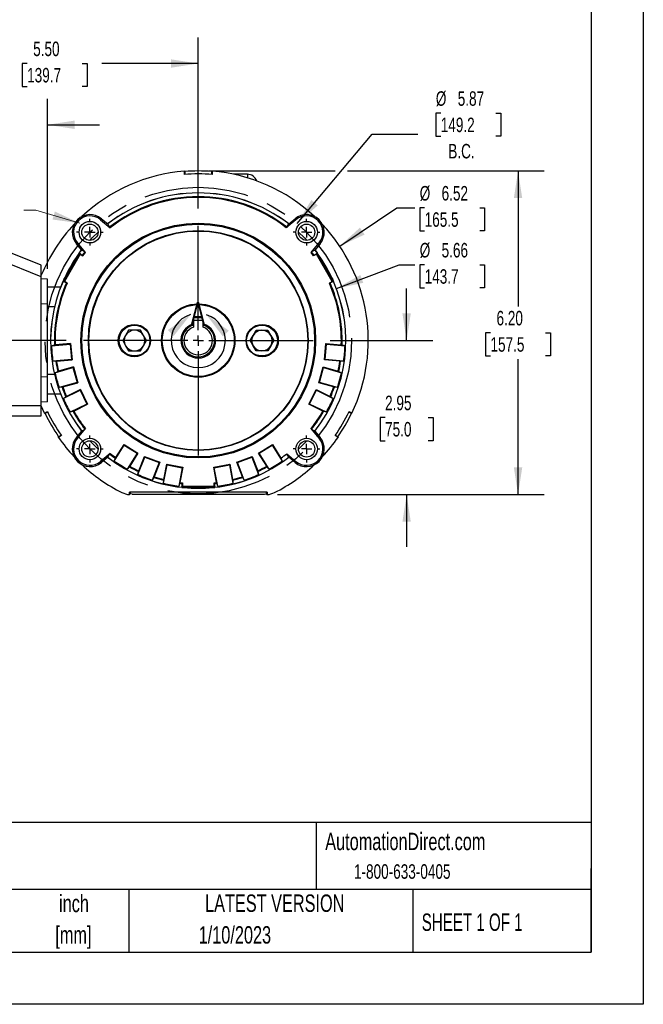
# Model space of a CAD drawing. Header units: inches. Extents: x 0 to 11, y 0 to 8.5.
# Tile 7 of 9: x 8 to 11, y 0 to 4.7. Entities that reach past the tile are written whole.
import ezdxf

# ---------------------------------------------------------------- set-up
doc = ezdxf.new("R2010")
doc.units = ezdxf.units.IN
doc.header["$MEASUREMENT"] = 0
doc.linetypes.add('CENTERX2', pattern=[0.8, 0.5, -0.1, 0.1, -0.1])
doc.layers.add('CENTER', color=40, linetype='CENTERX2')
doc.layers.add('DIMENSIONS', color=140, linetype='Continuous', lineweight=25)
doc.layers.add('TEXT', color=140, linetype='Continuous', lineweight=25)
doc.styles.add('SLDTEXTSTYLE0', font='TXT', dxfattribs={"width": 0.7})
doc.styles.add('SLDTEXTSTYLE1', font='TXT', dxfattribs={"width": 0.65})
doc.dimstyles.new('SLDDIMSTYLE0', dxfattribs={"dimtxt": 0.069444, "dimasz": 0.13, "dimexe": 0, "dimexo": 0.0625, "dimgap": 0.017361, "dimtad": 0, "dimtih": 1, "dimtoh": 1, "dimlfac": 4, "dimrnd": 1e-09, "dimzin": 4, "dimdsep": 46, "dimtxsty": 'SLDTEXTSTYLE0', "dimsah": 1, "dimcen": 0.09, "dimadec": 0, "dimazin": 1, "dimtfac": 1, "dimtofl": 0, "dimtmove": 0, "dimatfit": 3, "dimfxl": 0, "dimfrac": 2, "dimtolj": 1, "dimtzin": 12, "dimarcsym": 0})
doc.dimstyles.new('SLDDIMSTYLE3', dxfattribs={"dimtxt": 0.069444, "dimasz": 0.13, "dimexe": 0, "dimexo": 0.0625, "dimgap": 0.017361, "dimtad": 0, "dimtih": 1, "dimtoh": 1, "dimlfac": 4, "dimrnd": 1e-09, "dimzin": 12, "dimdsep": 46, "dimtxsty": 'SLDTEXTSTYLE0', "dimsah": 1, "dimcen": 0.09, "dimadec": 0, "dimazin": 3, "dimtfac": 1, "dimtmove": 0, "dimatfit": 0, "dimfxl": 0, "dimfrac": 2, "dimtolj": 1, "dimtzin": 12, "dimarcsym": 0})
doc.dimstyles.new('SLDDIMSTYLE5', dxfattribs={"dimtxt": 0.069444, "dimasz": 0.13, "dimexe": 0, "dimexo": 0.0625, "dimgap": 0.017361, "dimtad": 0, "dimtih": 1, "dimtoh": 1, "dimlfac": 4, "dimrnd": 1e-09, "dimzin": 12, "dimdsep": 46, "dimtxsty": 'SLDTEXTSTYLE0', "dimsah": 1, "dimcen": 0, "dimadec": 0, "dimazin": 3, "dimtfac": 1, "dimtofl": 0, "dimtmove": 0, "dimatfit": 3, "dimfxl": 0, "dimfrac": 2, "dimtolj": 1, "dimtzin": 12, "dimarcsym": 0})
doc.dimstyles.new('SLDDIMSTYLE6', dxfattribs={"dimtxt": 0.069444, "dimasz": 0.13, "dimexe": 0, "dimexo": 0.0625, "dimgap": 0.017361, "dimtad": 0, "dimtih": 1, "dimtoh": 1, "dimlfac": 4, "dimrnd": 1e-09, "dimzin": 12, "dimdsep": 46, "dimtxsty": 'SLDTEXTSTYLE0', "dimsah": 1, "dimcen": 0, "dimadec": 0, "dimazin": 3, "dimtfac": 1, "dimtofl": 0, "dimtmove": 0, "dimatfit": 3, "dimfxl": 0, "dimfrac": 2, "dimtolj": 1, "dimtzin": 12, "dimarcsym": 0})

# ---------------------------------------------------------------- blocks, each defined once
blk = doc.blocks.new('SW_NOTE_0_1')
at = {"layer": 'TEXT', "color": 0, "linetype": 'CENTERX2', "lineweight": 18, "char_height": 0.08333, "attachment_point": 2, "style": 'SLDTEXTSTYLE0'}
for s, insert in [('inch', (0.125, 0.1074)), ('[mm]', (0.1222, -0.0431))]:
    blk.add_mtext(s, dxfattribs=dict(at, insert=insert))
blk = doc.blocks.new('_D_7')
at = {"layer": 'DIMENSIONS'}
for p, q in [((10.0297, 4.2684), (10.0064, 4.2684)), ((10.0064, 4.2684), (10.0064, 4.1579)), ((10.2939, 4.2684), (10.3172, 4.2684)), ((10.3172, 4.2684), (10.3172, 4.1579)), ((9.3415, 3.7406), (9.7018, 4.1675)), ((9.7018, 4.1675), (9.9205, 4.1675)), ((10.0064, 4.1579), (10.0297, 4.1579)), ((10.3172, 4.1579), (10.2939, 4.1579))]:
    blk.add_line(p, q, dxfattribs=at)
blk.add_solid([(9.3415, 3.7406), (9.4406, 3.8271), (9.41, 3.8529)], dxfattribs=at)
at = {"layer": 'DIMENSIONS', "char_height": 0.06944, "attachment_point": 1, "style": 'SLDTEXTSTYLE0'}
for s, insert in [('%%c', (10.0061, 4.3735)), ('5.87', (10.111, 4.3735)), ('149.2', (10.0297, 4.2475)), ('B.C.', (10.0658, 4.1215))]:
    blk.add_mtext(s, dxfattribs=dict(at, insert=insert))
blk = doc.blocks.new('_D_8')
at = {"layer": 'DIMENSIONS'}
for p, q in [((7.2028, 3.1795), (7.2028, 3.4295)), ((8.2353, 3.1795), (7.0778, 3.1795)), ((7.0996, 2.9988), (7.0763, 2.9988)), ((7.0763, 2.9988), (7.0763, 2.8884)), ((7.306, 2.9988), (7.3293, 2.9988)), ((7.3293, 2.9988), (7.3293, 2.8884)), ((7.0763, 2.8884), (7.0996, 2.8884)), ((7.3293, 2.8884), (7.306, 2.8884)), ((7.6914, 2.8184), (7.0778, 2.8184)), ((7.2028, 2.8184), (7.2028, 2.5684))]:
    blk.add_line(p, q, dxfattribs=at)
for points in [[(7.2028, 3.1795), (7.2228, 3.3095), (7.1828, 3.3095)], [(7.2028, 2.8184), (7.1828, 2.6884), (7.2228, 2.6884)]]:
    blk.add_solid(points, dxfattribs=at)
at = {"layer": 'DIMENSIONS', "char_height": 0.06944, "attachment_point": 1, "style": 'SLDTEXTSTYLE0'}
for s, insert in [('1.44', (7.0996, 3.1039)), ('36.7', (7.0996, 2.9779))]:
    blk.add_mtext(s, dxfattribs=dict(at, insert=insert))
blk = doc.blocks.new('_D_9')
at = {"layer": 'DIMENSIONS'}
for p, q in [((8.9179, 3.9919), (9.5236, 3.9919)), ((9.5836, 3.9919), (10.525, 3.9919)), ((10.4, 3.9919), (10.4, 3.3429)), ((10.2679, 3.2166), (10.2446, 3.2166)), ((10.2446, 3.2166), (10.2446, 3.1062)), ((10.5321, 3.2166), (10.5554, 3.2166)), ((10.5554, 3.2166), (10.5554, 3.1062)), ((10.2446, 3.1062), (10.2679, 3.1062)), ((10.4, 2.4416), (10.4, 3.0906)), ((10.5554, 3.1062), (10.5321, 3.1062)), ((9.2477, 2.4416), (10.525, 2.4416))]:
    blk.add_line(p, q, dxfattribs=at)
for points in [[(10.4, 3.9919), (10.38, 3.8619), (10.42, 3.8619)], [(10.4, 2.4416), (10.42, 2.5716), (10.38, 2.5716)]]:
    blk.add_solid(points, dxfattribs=at)
at = {"layer": 'DIMENSIONS', "char_height": 0.06944, "attachment_point": 1, "style": 'SLDTEXTSTYLE0'}
for s, insert in [('6.20', (10.2968, 3.3217)), ('157.5', (10.2679, 3.1957))]:
    blk.add_mtext(s, dxfattribs=dict(at, insert=insert))
blk = doc.blocks.new('_D_10')
at = {"layer": 'DIMENSIONS'}
for p, q in [((9.8661, 3.1795), (9.8661, 3.4295)), ((9.5004, 3.1795), (9.9911, 3.1795)), ((9.7629, 2.8104), (9.7395, 2.8104)), ((9.7395, 2.8104), (9.7395, 2.7)), ((9.9693, 2.8104), (9.9926, 2.8104)), ((9.9926, 2.8104), (9.9926, 2.7)), ((9.7395, 2.7), (9.7629, 2.7)), ((9.9926, 2.7), (9.9693, 2.7)), ((9.2477, 2.4416), (9.9911, 2.4416)), ((9.8661, 2.4416), (9.8661, 2.1916))]:
    blk.add_line(p, q, dxfattribs=at)
for points in [[(9.8661, 3.1795), (9.8861, 3.3095), (9.8461, 3.3095)], [(9.8661, 2.4416), (9.8461, 2.3116), (9.8861, 2.3116)]]:
    blk.add_solid(points, dxfattribs=at)
at = {"layer": 'DIMENSIONS', "char_height": 0.06944, "attachment_point": 1, "style": 'SLDTEXTSTYLE0'}
for s, insert in [('2.95', (9.7629, 2.9155)), ('75.0', (9.7629, 2.7895))]:
    blk.add_mtext(s, dxfattribs=dict(at, insert=insert))
blk = doc.blocks.new('_D_11')
at = {"layer": 'DIMENSIONS'}
for p, q in [((9.5455, 3.6317), (9.82, 3.8149)), ((9.82, 3.8149), (9.9058, 3.8149)), ((9.9525, 3.8149), (9.9291, 3.8149)), ((9.9291, 3.8149), (9.9291, 3.7044)), ((10.2167, 3.8149), (10.24, 3.8149)), ((10.24, 3.8149), (10.24, 3.7044)), ((9.9291, 3.7044), (9.9525, 3.7044)), ((10.24, 3.7044), (10.2167, 3.7044))]:
    blk.add_line(p, q, dxfattribs=at)
blk.add_solid([(9.5455, 3.6317), (9.6647, 3.6872), (9.6425, 3.7205)], dxfattribs=at)
at = {"layer": 'DIMENSIONS', "char_height": 0.06944, "attachment_point": 1, "style": 'SLDTEXTSTYLE0'}
for s, insert in [('%%c', (9.9289, 3.9199)), ('6.52', (10.0338, 3.9199)), ('165.5', (9.9525, 3.7939))]:
    blk.add_mtext(s, dxfattribs=dict(at, insert=insert))
blk = doc.blocks.new('_D_12')
at = {"layer": 'DIMENSIONS'}
for p, q in [((9.5296, 3.4289), (9.8301, 3.5421)), ((9.8301, 3.5421), (9.9058, 3.5421)), ((9.9525, 3.5421), (9.9291, 3.5421)), ((9.9291, 3.5421), (9.9291, 3.4317)), ((10.2167, 3.5421), (10.24, 3.5421)), ((10.24, 3.5421), (10.24, 3.4317)), ((9.9291, 3.4317), (9.9525, 3.4317)), ((10.24, 3.4317), (10.2167, 3.4317))]:
    blk.add_line(p, q, dxfattribs=at)
blk.add_solid([(9.5296, 3.4289), (9.6583, 3.456), (9.6442, 3.4934)], dxfattribs=at)
at = {"layer": 'DIMENSIONS', "char_height": 0.06944, "attachment_point": 1, "style": 'SLDTEXTSTYLE0'}
for s, insert in [('%%c', (9.9289, 3.6472)), ('5.66', (10.0338, 3.6472)), ('143.7', (9.9525, 3.5212))]:
    blk.add_mtext(s, dxfattribs=dict(at, insert=insert))
blk = doc.blocks.new('_D_13')
at = {"layer": 'DIMENSIONS'}
for p, q in [((7.4924, 3.2095), (7.4924, 4.3382)), ((8.1453, 3.5238), (8.1453, 4.3382)), ((7.4924, 4.2132), (7.2424, 4.2132)), ((7.7156, 4.213), (7.6923, 4.213)), ((7.6923, 4.213), (7.6923, 4.1026)), ((7.9221, 4.213), (7.9454, 4.213)), ((7.9454, 4.213), (7.9454, 4.1026)), ((8.1453, 4.2132), (8.3953, 4.2132)), ((7.6923, 4.1026), (7.7156, 4.1026)), ((7.9454, 4.1026), (7.9221, 4.1026)), ((7.4924, 2.9121), (7.4924, 3.1495))]:
    blk.add_line(p, q, dxfattribs=at)
for points in [[(7.4924, 4.2132), (7.3624, 4.2332), (7.3624, 4.1932)], [(8.1453, 4.2132), (8.2753, 4.1932), (8.2753, 4.2332)]]:
    blk.add_solid(points, dxfattribs=at)
at = {"layer": 'DIMENSIONS', "char_height": 0.06944, "attachment_point": 1, "style": 'SLDTEXTSTYLE0'}
for s, insert in [('2.61', (7.7156, 4.3181)), ('66.3', (7.7156, 4.1921))]:
    blk.add_mtext(s, dxfattribs=dict(at, insert=insert))
blk = doc.blocks.new('_D_14')
at = {"layer": 'DIMENSIONS'}
for p, q in [((7.4924, 3.2095), (7.4924, 4.6316)), ((8.8679, 3.8121), (8.8679, 4.6316)), ((7.4924, 4.5066), (7.9539, 4.5066)), ((8.0481, 4.5064), (8.0247, 4.5064)), ((8.0247, 4.5064), (8.0247, 4.396)), ((8.3122, 4.5064), (8.3356, 4.5064)), ((8.3356, 4.5064), (8.3356, 4.396)), ((8.8679, 4.5066), (8.4064, 4.5066)), ((8.0247, 4.396), (8.0481, 4.396)), ((8.3356, 4.396), (8.3122, 4.396)), ((7.4924, 2.9122), (7.4924, 3.1495))]:
    blk.add_line(p, q, dxfattribs=at)
for points in [[(7.4924, 4.5066), (7.6224, 4.4866), (7.6224, 4.5266)], [(8.8679, 4.5066), (8.7379, 4.5266), (8.7379, 4.4866)]]:
    blk.add_solid(points, dxfattribs=at)
at = {"layer": 'DIMENSIONS', "char_height": 0.06944, "attachment_point": 1, "style": 'SLDTEXTSTYLE0'}
for s, insert in [('5.50', (8.077, 4.6115)), ('139.7', (8.0481, 4.4855))]:
    blk.add_mtext(s, dxfattribs=dict(at, insert=insert))
blk = doc.blocks.new('SW_CENTERMARKSYMBOL_0')
at = {"layer": 'CENTER', "color": 0}
for p, q in [((0, 0.05), (0, 0.0641)), ((-0.05, 0), (-0.0641, 0)), ((0, 0), (-0.025, 0)), ((0, 0), (0, 0.025)), ((0, 0), (0, -0.025)), ((0, 0), (0.025, 0)), ((0.05, 0), (0.0641, 0)), ((0, -0.05), (0, -0.0641))]:
    blk.add_line(p, q, dxfattribs=at)
blk = doc.blocks.new('SW_CENTERMARKSYMBOL_1')
at = {"layer": 'CENTER', "color": 0}
for p, q in [((0, 0.05), (0, 0.5826)), ((-0.05, 0), (-0.5826, 0)), ((0, 0), (-0.025, 0)), ((0, 0), (0, 0.025)), ((0, 0), (0, -0.025)), ((0, 0), (0.025, 0)), ((0.05, 0), (0.5826, 0)), ((0, -0.05), (0, -0.5826))]:
    blk.add_line(p, q, dxfattribs=at)
blk = doc.blocks.new('SW_CENTERMARKSYMBOL_2')
at = {"layer": 'CENTER', "color": 0}
for p, q in [((0, 0.05), (0, 0.0641)), ((-0.05, 0), (-0.0641, 0)), ((0, 0), (-0.025, 0)), ((0, 0), (0, 0.025)), ((0, 0), (0, -0.025)), ((0, 0), (0.025, 0)), ((0.05, 0), (0.0641, 0)), ((0, -0.05), (0, -0.0641))]:
    blk.add_line(p, q, dxfattribs=at)
blk = doc.blocks.new('SW_CENTERMARKSYMBOL_3')
at = {"layer": 'CENTER', "color": 0}
for p, q in [((0, 0.05), (0, 0.0641)), ((-0.05, 0), (-0.0641, 0)), ((0, 0), (-0.025, 0)), ((0, 0), (0, 0.025)), ((0, 0), (0, -0.025)), ((0, 0), (0.025, 0)), ((0.05, 0), (0.0641, 0)), ((0, -0.05), (0, -0.0641))]:
    blk.add_line(p, q, dxfattribs=at)
blk = doc.blocks.new('SW_CENTERMARKSYMBOL_4')
at = {"layer": 'CENTER', "color": 0}
for p, q in [((0, 0.05), (0, 0.0641)), ((-0.05, 0), (-0.0641, 0)), ((0, 0), (-0.025, 0)), ((0, 0), (0, 0.025)), ((0, 0), (0, -0.025)), ((0, 0), (0.025, 0)), ((0.05, 0), (0.0641, 0)), ((0, -0.05), (0, -0.0641))]:
    blk.add_line(p, q, dxfattribs=at)

msp = doc.modelspace()

# ---------------------------------------------------------------- linework, layer by layer
at = {"color": 7, "linetype": 'Continuous'}
for p, q in [((11.0001, 8.50011), (11.0001, 0.00011)), ((11.0001, 0.00011), (0.0001, 0.00011))]:
    msp.add_line(p, q, dxfattribs=at)
for p, q in [((8.80129, 3.97528), (8.80129, 3.9914)), ((8.80129, 3.9914), (8.80348, 3.98938)), ((8.80348, 3.98938), (8.80348, 3.97546)), ((8.93223, 3.98938), (8.93443, 3.9914)), ((8.93223, 3.97546), (8.93223, 3.98938)), ((8.93443, 3.9914), (8.93443, 3.97528)), ((9.1035, 3.97628), (9.03743, 3.97628)), ((9.1035, 3.97628), (9.1035, 3.9593)), ((8.40406, 3.76322), (8.40008, 3.75848)), ((8.40008, 3.75848), (8.4459, 3.72003)), ((8.40406, 3.76322), (8.43411, 3.73801)), ((8.43411, 3.73801), (8.44325, 3.72263)), ((9.33563, 3.75848), (9.28982, 3.72003)), ((9.29247, 3.72263), (9.30161, 3.73801)), ((9.30161, 3.73801), (9.33166, 3.76322)), ((9.33166, 3.76322), (9.33563, 3.75848)), ((8.28417, 3.64333), (8.28891, 3.6473)), ((8.30938, 3.61328), (8.28417, 3.64333)), ((8.32736, 3.60149), (8.28891, 3.6473)), ((9.40836, 3.60149), (9.44681, 3.6473)), ((9.45155, 3.64333), (9.42634, 3.61328)), ((9.45155, 3.64333), (9.44681, 3.6473)), ((8.11576, 3.54069), (7.93639, 3.61316)), ((8.22303, 3.46428), (8.29884, 3.59559)), ((8.30201, 3.59357), (8.22637, 3.46255)), ((8.29777, 3.59959), (8.29301, 3.59133)), ((8.29864, 3.59909), (8.29777, 3.59959)), ((8.29777, 3.59959), (8.29884, 3.59559)), ((8.29838, 3.59924), (8.30919, 3.61352)), ((8.29864, 3.59909), (8.31235, 3.58777)), ((8.30201, 3.59357), (8.31547, 3.5858)), ((8.32476, 3.60414), (8.30938, 3.61328)), ((8.31547, 3.5858), (8.32736, 3.60149)), ((9.42025, 3.5858), (9.40836, 3.60149)), ((9.42634, 3.61328), (9.41096, 3.60414)), ((9.43371, 3.59357), (9.42025, 3.5858)), ((9.42337, 3.58777), (9.43708, 3.59909)), ((9.42653, 3.61352), (9.43734, 3.59924)), ((9.50935, 3.46255), (9.43371, 3.59357)), ((9.43795, 3.59959), (9.43688, 3.59559)), ((9.43688, 3.59559), (9.51269, 3.46428)), ((9.43795, 3.59959), (9.43708, 3.59909)), ((9.44271, 3.59133), (9.43795, 3.59959)), ((8.11576, 3.48556), (7.91889, 3.5651)), ((8.11576, 3.48556), (8.11576, 3.54069)), ((8.11576, 2.86894), (8.11576, 3.48556)), ((8.14528, 3.47377), (8.11576, 3.47481)), ((8.14528, 3.35377), (8.14528, 3.47377)), ((8.2238, 3.47147), (8.21903, 3.46321)), ((8.21903, 3.46321), (8.22303, 3.46428)), ((8.21903, 3.46321), (8.2199, 3.46271)), ((8.23656, 3.45649), (8.2199, 3.46271)), ((8.23982, 3.45478), (8.22637, 3.46255)), ((9.4959, 3.45478), (9.50935, 3.46255)), ((9.51582, 3.46271), (9.49916, 3.45649)), ((9.51669, 3.46321), (9.51192, 3.47147)), ((9.51669, 3.46321), (9.51269, 3.46428)), ((9.51582, 3.46271), (9.51669, 3.46321)), ((8.20834, 3.43544), (8.14528, 3.43544)), ((8.14528, 3.35377), (8.11576, 3.3548)), ((8.14528, 3.00529), (8.14528, 3.35377)), ((8.14528, 3.34193), (8.17932, 3.34193)), ((8.84442, 3.27749), (8.84442, 3.24367)), ((8.84442, 3.27749), (8.89129, 3.27749)), ((8.89129, 3.24367), (8.89129, 3.27749)), ((8.53433, 3.22874), (8.52012, 3.20414)), ((8.56274, 3.22874), (8.53433, 3.22874)), ((8.59115, 3.22874), (8.56274, 3.22874)), ((8.60536, 3.20414), (8.59115, 3.22874)), ((9.13036, 3.20414), (9.14457, 3.22874)), ((9.14457, 3.22874), (9.17298, 3.22874)), ((9.17298, 3.22874), (9.20139, 3.22874)), ((9.20139, 3.22874), (9.2156, 3.20414)), ((8.16478, 3.15495), (8.25417, 3.16277)), ((8.25644, 3.16547), (8.18246, 3.159)), ((8.25417, 3.16277), (8.25644, 3.16547)), ((8.25417, 3.16277), (8.26059, 3.08947)), ((8.25644, 3.16547), (8.26328, 3.0872)), ((8.52012, 3.20414), (8.50592, 3.17953)), ((8.50592, 3.17953), (8.52012, 3.15492)), ((8.61957, 3.17953), (8.60536, 3.20414)), ((8.60536, 3.15492), (8.61957, 3.17953)), ((9.11615, 3.17953), (9.13036, 3.20414)), ((9.13036, 3.15492), (9.11615, 3.17953)), ((9.2156, 3.20414), (9.2298, 3.17953)), ((9.2298, 3.17953), (9.2156, 3.15492)), ((9.47244, 3.0872), (9.47928, 3.16547)), ((9.47513, 3.08947), (9.48155, 3.16277)), ((9.47928, 3.16547), (9.55326, 3.159)), ((9.47928, 3.16547), (9.48155, 3.16277)), ((9.48155, 3.16277), (9.57094, 3.15495)), ((8.16478, 3.15495), (8.17879, 3.15853)), ((8.52012, 3.15492), (8.53433, 3.13032)), ((8.53433, 3.13032), (8.56274, 3.13032)), ((8.56274, 3.13032), (8.59115, 3.13032)), ((8.59115, 3.13032), (8.60536, 3.15492)), ((9.14457, 3.13032), (9.13036, 3.15492)), ((9.17298, 3.13032), (9.14457, 3.13032)), ((9.20139, 3.13032), (9.17298, 3.13032)), ((9.2156, 3.15492), (9.20139, 3.13032)), ((9.55693, 3.15853), (9.57094, 3.15495)), ((8.26059, 3.08947), (8.17119, 3.08165)), ((8.18562, 3.08055), (8.17119, 3.08165)), ((8.18931, 3.08073), (8.26328, 3.0872)), ((8.26328, 3.0872), (8.26059, 3.08947)), ((9.47513, 3.08947), (9.47244, 3.0872)), ((9.54641, 3.08073), (9.47244, 3.0872)), ((9.56453, 3.08165), (9.47513, 3.08947)), ((9.56453, 3.08165), (9.5501, 3.08055)), ((8.18136, 3.02574), (8.26778, 3.04991)), ((8.18136, 3.02574), (8.19448, 3.03184)), ((8.26951, 3.05298), (8.198, 3.03298)), ((8.26778, 3.04991), (8.26951, 3.05298)), ((8.26778, 3.04991), (8.2876, 2.97904)), ((8.26951, 3.05298), (8.29067, 2.97731)), ((9.44505, 2.97731), (9.46621, 3.05298)), ((9.44812, 2.97904), (9.46794, 3.04991)), ((9.46621, 3.05298), (9.53772, 3.03298)), ((9.46621, 3.05298), (9.46794, 3.04991)), ((9.46794, 3.04991), (9.55436, 3.02574)), ((9.54124, 3.03184), (9.55436, 3.02574)), ((8.14528, 3.00529), (8.11576, 3.00426)), ((8.17932, 3.01713), (8.14528, 3.01713)), ((8.14528, 2.88529), (8.14528, 3.00529)), ((8.2876, 2.97904), (8.20118, 2.95487)), ((8.21916, 2.95731), (8.29067, 2.97731)), ((8.29067, 2.97731), (8.2876, 2.97904)), ((9.44812, 2.97904), (9.44505, 2.97731)), ((9.51656, 2.95731), (9.44505, 2.97731)), ((9.53454, 2.95487), (9.44812, 2.97904)), ((8.21556, 2.95646), (8.20118, 2.95487)), ((8.22149, 2.9018), (8.30197, 2.94149)), ((8.3031, 2.94482), (8.2365, 2.91198)), ((8.30197, 2.94149), (8.3031, 2.94482)), ((8.30197, 2.94149), (8.33452, 2.87549)), ((8.3031, 2.94482), (8.33785, 2.87436)), ((9.39787, 2.87436), (9.43262, 2.94482)), ((9.4012, 2.87549), (9.43375, 2.94149)), ((9.43262, 2.94482), (9.49922, 2.91198)), ((9.43262, 2.94482), (9.43375, 2.94149)), ((9.43375, 2.94149), (9.51423, 2.9018)), ((9.53454, 2.95487), (9.52016, 2.95646)), ((8.14528, 2.88529), (8.11576, 2.88425)), ((8.14528, 2.92362), (8.20834, 2.92362)), ((8.22149, 2.9018), (8.23325, 2.91022)), ((9.50247, 2.91022), (9.51423, 2.9018)), ((7.66551, 2.86894), (8.11576, 2.86894)), ((8.11576, 2.81837), (8.11576, 2.86894)), ((8.13147, 2.83124), (8.11576, 2.86663)), ((8.13147, 2.83124), (8.14543, 2.8393)), ((8.13432, 2.83035), (8.13147, 2.83124)), ((8.14637, 2.83731), (8.13432, 2.83035)), ((8.33452, 2.87549), (8.25403, 2.8358)), ((8.26788, 2.84001), (8.25403, 2.8358)), ((8.27125, 2.84151), (8.33785, 2.87436)), ((8.33785, 2.87436), (8.33452, 2.87549)), ((9.4012, 2.87549), (9.39787, 2.87436)), ((9.46447, 2.84151), (9.39787, 2.87436)), ((9.48169, 2.8358), (9.4012, 2.87549)), ((9.48169, 2.8358), (9.46784, 2.84001)), ((9.6014, 2.83035), (9.58935, 2.83731)), ((9.59029, 2.8393), (9.60425, 2.83124)), ((9.60425, 2.83124), (9.6014, 2.83035)), ((7.74137, 2.81837), (8.11576, 2.81837)), ((8.28417, 2.71573), (8.30938, 2.74578)), ((8.28891, 2.71175), (8.32736, 2.75757)), ((8.30938, 2.74578), (8.32476, 2.75492)), ((9.44681, 2.71175), (9.40836, 2.75757)), ((9.41096, 2.75492), (9.42634, 2.74578)), ((9.42634, 2.74578), (9.45155, 2.71573)), ((8.212, 2.72401), (8.19804, 2.71595)), ((8.19804, 2.71595), (8.19869, 2.71885)), ((8.19869, 2.71885), (8.21075, 2.72581)), ((8.28417, 2.71573), (8.28891, 2.71175)), ((9.45155, 2.71573), (9.44681, 2.71175)), ((9.53768, 2.71595), (9.52372, 2.72401)), ((9.52497, 2.72581), (9.53702, 2.71885)), ((9.53702, 2.71885), (9.53768, 2.71595)), ((8.46562, 2.60235), (8.51301, 2.67856)), ((8.47299, 2.61893), (8.51221, 2.68199)), ((8.51221, 2.68199), (8.57893, 2.6405)), ((8.51301, 2.67856), (8.51221, 2.68199)), ((8.51301, 2.67856), (8.5755, 2.6397)), ((9.15679, 2.6405), (9.22351, 2.68199)), ((9.16022, 2.6397), (9.22271, 2.67856)), ((9.22351, 2.68199), (9.22271, 2.67856)), ((9.22271, 2.67856), (9.2701, 2.60235)), ((9.22351, 2.68199), (9.26421, 2.61654)), ((8.4459, 2.63902), (8.40008, 2.60058)), ((8.40406, 2.59584), (8.40008, 2.60058)), ((8.43411, 2.62105), (8.40406, 2.59584)), ((8.44325, 2.63642), (8.43411, 2.62105)), ((8.46562, 2.60235), (8.47117, 2.61571)), ((8.5755, 2.6397), (8.52811, 2.56349)), ((8.57893, 2.6405), (8.53971, 2.57744)), ((8.57893, 2.6405), (8.5755, 2.6397)), ((8.57894, 2.53808), (8.61146, 2.62172)), ((8.58313, 2.55573), (8.61004, 2.62494)), ((8.61004, 2.62494), (8.68327, 2.59647)), ((8.61146, 2.62172), (8.61004, 2.62494)), ((8.61146, 2.62172), (8.68004, 2.59505)), ((8.68004, 2.59505), (8.64752, 2.51141)), ((8.68327, 2.59647), (8.65635, 2.52726)), ((8.68327, 2.59647), (8.68004, 2.59505)), ((9.05245, 2.59647), (9.12568, 2.62494)), ((9.07937, 2.52726), (9.05245, 2.59647)), ((9.05568, 2.59505), (9.05245, 2.59647)), ((9.05568, 2.59505), (9.12426, 2.62172)), ((9.0882, 2.51141), (9.05568, 2.59505)), ((9.12568, 2.62494), (9.12426, 2.62172)), ((9.12426, 2.62172), (9.15678, 2.53808)), ((9.12568, 2.62494), (9.15259, 2.55573)), ((9.19601, 2.57744), (9.15679, 2.6405)), ((9.16022, 2.6397), (9.15679, 2.6405)), ((9.20761, 2.56349), (9.16022, 2.6397)), ((9.26421, 2.61654), (9.2701, 2.60235)), ((9.29202, 2.63718), (9.33563, 2.60058)), ((9.30161, 2.62105), (9.29202, 2.63718)), ((9.33166, 2.59584), (9.30161, 2.62105)), ((9.33166, 2.59584), (9.33563, 2.60058)), ((8.53764, 2.57438), (8.52811, 2.56349)), ((8.57894, 2.53808), (8.58192, 2.55224)), ((8.70216, 2.49581), (8.71871, 2.58401)), ((8.70303, 2.51393), (8.71672, 2.58691)), ((8.71672, 2.58691), (8.79394, 2.57243)), ((8.71871, 2.58401), (8.71672, 2.58691)), ((8.71871, 2.58401), (8.79103, 2.57044)), ((8.79103, 2.57044), (8.77449, 2.48224)), ((8.79394, 2.57243), (8.78025, 2.49944)), ((8.79394, 2.57243), (8.79103, 2.57044)), ((8.94178, 2.57243), (9.019, 2.58691)), ((8.95547, 2.49944), (8.94178, 2.57243)), ((8.94469, 2.57044), (8.94178, 2.57243)), ((8.94469, 2.57044), (9.01701, 2.58401)), ((8.96123, 2.48224), (8.94469, 2.57044)), ((9.019, 2.58691), (9.01701, 2.58401)), ((9.01701, 2.58401), (9.03356, 2.49581)), ((9.019, 2.58691), (9.03269, 2.51393)), ((9.15379, 2.55224), (9.15678, 2.53808)), ((9.20761, 2.56349), (9.19808, 2.57438)), ((8.65488, 2.52387), (8.64752, 2.51141)), ((8.70216, 2.49581), (8.70249, 2.51027)), ((9.03323, 2.51027), (9.03356, 2.49581)), ((9.0882, 2.51141), (9.08084, 2.52387)), ((9.19771, 2.45341), (8.53801, 2.45341)), ((8.53801, 2.44156), (8.53801, 2.45341)), ((8.54097, 2.45341), (8.54097, 2.44464)), ((8.77942, 2.49584), (8.77449, 2.48224)), ((8.78025, 2.49944), (8.79221, 2.49801)), ((8.78912, 2.47679), (8.79207, 2.49432)), ((8.79204, 2.47871), (8.78912, 2.47579)), ((8.78912, 2.47679), (8.78912, 2.47579)), ((8.78912, 2.47579), (8.79865, 2.47579)), ((8.94367, 2.47871), (8.79204, 2.47871)), ((8.79221, 2.49801), (8.79221, 2.48247)), ((8.79221, 2.48247), (8.94351, 2.48247)), ((8.86774, 2.4721), (8.86774, 2.47239)), ((8.86786, 2.47239), (8.86786, 2.4721)), ((8.93707, 2.47579), (8.9466, 2.47579)), ((8.94351, 2.49801), (8.95547, 2.49944)), ((8.94351, 2.48247), (8.94351, 2.49801)), ((8.94365, 2.49432), (8.9466, 2.47679)), ((8.9466, 2.47579), (8.94367, 2.47871)), ((8.9466, 2.47579), (8.9466, 2.47679)), ((8.96123, 2.48224), (8.9563, 2.49584)), ((9.19475, 2.44464), (9.19475, 2.45341)), ((9.19771, 2.45341), (9.19771, 2.44156)), ((8.54097, 2.44464), (8.54037, 2.44378)), ((8.55102, 2.44418), (8.54097, 2.44464)), ((8.55102, 2.44418), (9.1847, 2.44418)), ((9.1847, 2.44418), (9.19475, 2.44464)), ((9.19535, 2.44378), (9.19475, 2.44464))]:
    msp.add_line(p, q)
at = {"flags": 128}
for points in [[(8.34831, 3.65966), (8.3594, 3.67139), (8.38773, 3.69908)], [(8.4459, 3.72003), (8.44398, 3.72183), (8.44325, 3.72263)], [(9.29247, 3.72263), (9.29158, 3.72168), (9.28982, 3.72003)], [(9.34799, 3.69908), (9.37641, 3.6713), (9.38741, 3.65966)], [(8.31235, 3.58777), (8.31346, 3.58704), (8.31547, 3.5858)], [(8.32476, 3.60414), (8.32571, 3.60325), (8.32736, 3.60149)], [(9.40836, 3.60149), (9.41016, 3.60341), (9.41096, 3.60414)], [(9.42337, 3.58777), (9.42226, 3.58704), (9.42025, 3.5858)], [(8.23656, 3.45649), (8.23775, 3.4559), (8.23982, 3.45478)], [(9.49916, 3.45649), (9.49797, 3.4559), (9.4959, 3.45478)], [(8.17879, 3.15853), (8.18013, 3.15873), (8.18246, 3.159)], [(9.55693, 3.15853), (9.55559, 3.15873), (9.55326, 3.159)], [(8.18562, 3.08055), (8.18696, 3.08059), (8.18931, 3.08073)], [(9.5501, 3.08055), (9.54876, 3.08059), (9.54641, 3.08073)], [(8.19448, 3.03184), (8.19575, 3.03229), (8.198, 3.03298)], [(9.54124, 3.03184), (9.53997, 3.03229), (9.53772, 3.03298)], [(8.21556, 2.95646), (8.21688, 2.95674), (8.21916, 2.95731)], [(9.52016, 2.95646), (9.51884, 2.95674), (9.51656, 2.95731)], [(8.23325, 2.91022), (8.23442, 2.91089), (8.2365, 2.91198)], [(9.50247, 2.91022), (9.5013, 2.91089), (9.49922, 2.91198)], [(8.26788, 2.84001), (8.26912, 2.84053), (8.27125, 2.84151)], [(9.46784, 2.84001), (9.4666, 2.84053), (9.46447, 2.84151)], [(8.32476, 2.75492), (8.32571, 2.75581), (8.32736, 2.75757)], [(9.41096, 2.75492), (9.41001, 2.75581), (9.40836, 2.75757)], [(8.38773, 2.65998), (8.35927, 2.68781), (8.34831, 2.6994)], [(9.38741, 2.6994), (9.37637, 2.68772), (9.34799, 2.65998)], [(8.44325, 2.63642), (8.44414, 2.63738), (8.4459, 2.63902)], [(8.47117, 2.61571), (8.47181, 2.6169), (8.47299, 2.61893)], [(8.53764, 2.57438), (8.53842, 2.57548), (8.53971, 2.57744)], [(8.58192, 2.55224), (8.58233, 2.55352), (8.58313, 2.55573)], [(9.15379, 2.55224), (9.15339, 2.55352), (9.15259, 2.55573)], [(9.19808, 2.57438), (9.1973, 2.57548), (9.19601, 2.57744)], [(8.65488, 2.52387), (8.65545, 2.52509), (8.65635, 2.52726)], [(8.70249, 2.51027), (8.70265, 2.51161), (8.70303, 2.51393)], [(9.03323, 2.51027), (9.03307, 2.51161), (9.03269, 2.51393)], [(9.08084, 2.52387), (9.08027, 2.52509), (9.07937, 2.52726)], [(8.77942, 2.49584), (8.77975, 2.49715), (8.78025, 2.49944)], [(8.79207, 2.49432), (8.79215, 2.49565), (8.79221, 2.49801)], [(8.86774, 2.4721), (8.82049, 2.47369), (8.79569, 2.47579)], [(8.94003, 2.47579), (8.91511, 2.47368), (8.86786, 2.4721)], [(8.94365, 2.49432), (8.94357, 2.49565), (8.94351, 2.49801)], [(8.9563, 2.49584), (8.95597, 2.49715), (8.95547, 2.49944)]]:
    msp.add_lwpolyline(points, dxfattribs=at)
for centre, radius in [((8.34867, 3.69872), 0.05156), ((8.86786, 3.17953), 0.5625), ((8.34867, 3.69872), 0.03906), ((8.86786, 3.17953), 0.55758), ((9.38705, 3.69872), 0.05156), ((9.38705, 3.69872), 0.03906), ((8.86786, 3.17953), 0.52657), ((8.86786, 3.17953), 0.52443), ((8.86786, 3.17953), 0.1759), ((8.86786, 3.17953), 0.17224), ((8.56157, 3.17963), 0.07738), ((9.17413, 3.17962), 0.07739), ((8.56274, 3.17953), 0.07382), ((9.17298, 3.17953), 0.07382), ((8.34867, 2.66033), 0.05156), ((8.34867, 2.66033), 0.03906), ((9.38705, 2.66033), 0.05156), ((9.38705, 2.66033), 0.03906)]:
    msp.add_circle(centre, radius)
for centre, radius, start, end in [((8.86786, 3.17953), 0.8146, 94.68723, 133.1434), ((8.86786, 3.17953), 0.79853, 85.21826, 94.78174), ((8.86786, 3.17953), 0.81241, 85.45512, 94.54488), ((8.86786, 3.17953), 0.8146, 46.8566, 85.31277), ((9.1035, 3.92953), 0.04675, 18.70411, 90), ((8.86786, 3.17953), 0.70743, 52.15936, 127.84064), ((8.86786, 3.17953), 0.70713, 52.16453, 127.83547), ((8.86786, 3.17953), 0.68939, 51.98121, 128.01879), ((8.86786, 3.17953), 0.68571, 52.02169, 127.97831), ((8.34936, 3.69803), 0.0851, 50, 220), ((8.34936, 3.69803), 0.07891, 50, 220), ((9.38636, 3.69803), 0.0851, 320, 130), ((9.38636, 3.69803), 0.07891, 320, 130), ((8.86786, 3.17953), 0.8146, 136.85671, 157.41071), ((8.86786, 3.17953), 0.8146, 334.68723, 43.14329), ((8.86786, 3.17953), 0.70743, 144.14464, 155.85536), ((5.18864, 5.30373), 3.54533, 328.8815, 331.1185), ((8.86786, 3.17953), 0.70713, 144.38361, 155.61639), ((8.86786, 3.17953), 0.70713, 142.16453, 143.6068), ((8.86786, 3.17953), 0.68939, 141.98121, 143.68802), ((8.86786, 3.17953), 0.68939, 36.31198, 38.01879), ((8.86786, 3.17953), 0.70713, 36.3932, 37.83547), ((8.86786, 3.17953), 0.70743, 24.14464, 35.85536), ((12.54708, 5.30373), 3.54533, 208.8815, 211.1185), ((8.86786, 3.17953), 0.70713, 24.38361, 35.61639), ((8.86786, 3.17953), 0.70743, 156.39051, 217.84064), ((8.86786, 3.17953), 0.70713, 156.3932, 217.83547), ((8.86786, 3.17953), 0.68939, 156.31198, 181.74533), ((8.86786, 3.17953), 0.68571, 156.3338, 181.71573), ((8.86786, 3.17953), 0.70713, 322.16453, 23.6068), ((8.86786, 3.17953), 0.70743, 322.15936, 23.60949), ((8.86786, 3.17953), 0.68571, 358.28427, 23.6662), ((8.86786, 3.17953), 0.68939, 358.25467, 23.68802), ((8.86786, 3.17953), 0.08342, 106.31655, 73.68345), ((8.56274, 3.17953), 0.04921, 90, 150), ((8.56274, 3.17953), 0.04921, 30, 90), ((8.86786, 3.17953), 0.07812, 107.45571, 72.54429), ((8.86786, 3.17953), 0.06828, 110.0724, 69.9276), ((9.17298, 3.17953), 0.04921, 90, 150), ((9.17298, 3.17953), 0.04921, 30, 90), ((8.56274, 3.17953), 0.04921, 150, 210), ((8.56274, 3.17953), 0.04921, 330, 30), ((9.17298, 3.17953), 0.04921, 150, 210), ((9.17298, 3.17953), 0.04921, 330, 30), ((8.86786, 3.17953), 0.70351, 182.00212, 187.99788), ((8.56274, 3.17953), 0.04921, 210, 270), ((8.56274, 3.17953), 0.04921, 270, 330), ((9.17298, 3.17953), 0.04921, 210, 270), ((9.17298, 3.17953), 0.04921, 270, 330), ((8.86786, 3.17953), 0.70351, 352.00212, 357.99788), ((8.86786, 3.17953), 0.68939, 188.25467, 192.37033), ((8.86786, 3.17953), 0.68571, 188.28427, 192.34073), ((8.86786, 3.17953), 0.68571, 347.65927, 351.71573), ((8.86786, 3.17953), 0.68939, 347.62967, 351.74533), ((8.86786, 3.17953), 0.70351, 192.62712, 198.62288), ((8.86786, 3.17953), 0.70351, 341.37712, 347.37288), ((8.86786, 3.17953), 0.68939, 198.87967, 202.99533), ((8.86786, 3.17953), 0.68571, 198.90927, 202.96573), ((8.86786, 3.17953), 0.68571, 337.03427, 341.09073), ((8.86786, 3.17953), 0.68939, 337.00467, 341.12033), ((8.86786, 3.17953), 0.70351, 203.25212, 209.24788), ((8.86786, 3.17953), 0.70351, 330.75212, 336.74788), ((8.86786, 3.17953), 0.81241, 205.45512, 214.54488), ((8.86786, 3.17953), 0.79853, 205.21826, 214.78174), ((8.86786, 3.17953), 0.68939, 209.50467, 218.01879), ((8.86786, 3.17953), 0.68571, 209.53427, 217.97831), ((8.86786, 3.17953), 0.68571, 322.02169, 330.46573), ((8.86786, 3.17953), 0.68939, 321.98121, 330.49533), ((8.86786, 3.17953), 0.79853, 325.21826, 334.78174), ((8.86786, 3.17953), 0.81241, 325.45512, 334.54488), ((8.86786, 3.17953), 0.8146, 214.68723, 223.14306), ((8.34936, 2.66103), 0.0851, 140, 310), ((8.34936, 2.66103), 0.07891, 140, 310), ((9.38636, 2.66103), 0.0851, 230, 40), ((9.38636, 2.66103), 0.07891, 230, 40), ((8.86786, 3.17953), 0.8146, 316.85694, 325.31277), ((8.86786, 3.17953), 0.70743, 232.15936, 263.60949), ((8.86786, 3.17953), 0.70713, 232.16453, 263.6068), ((8.86786, 3.17953), 0.68939, 231.98121, 234.87033), ((8.86786, 3.17953), 0.68571, 232.02169, 234.84073), ((8.86786, 3.17953), 0.70351, 235.12712, 241.12288), ((8.86786, 3.17953), 0.70713, 276.3932, 307.83547), ((8.86786, 3.17953), 0.70743, 276.39051, 307.84064), ((8.86786, 3.17953), 0.70351, 298.87712, 304.87288), ((8.86786, 3.17953), 0.68851, 305.14587, 308.02804), ((8.86786, 3.17953), 0.8146, 226.85706, 243.31576), ((8.86786, 3.17953), 0.68939, 241.37967, 245.49533), ((8.86786, 3.17953), 0.68571, 241.40927, 245.46573), ((8.86786, 3.17953), 0.68571, 294.53427, 298.59073), ((8.86786, 3.17953), 0.68939, 294.50467, 298.62033), ((8.86786, 3.17953), 0.8146, 296.68424, 313.14294), ((8.86786, 3.17953), 0.70351, 245.75212, 251.74788), ((8.86786, 3.17953), 0.68939, 252.00467, 256.12033), ((8.86786, 3.17953), 0.68571, 252.03427, 256.09073), ((8.86786, 3.17953), 0.68571, 283.90927, 287.96573), ((8.86786, 3.17953), 0.68939, 283.87967, 287.99533), ((8.86786, 3.17953), 0.70351, 288.25212, 294.24788), ((8.86786, 3.17953), 0.70351, 256.37712, 262.37288), ((8.86786, 3.17953), 0.68939, 262.62967, 263.68802), ((8.86786, -1.06899), 3.54545, 88.88154, 91.11846), ((8.86786, 3.17953), 0.70713, 264.38361, 275.61639), ((8.86786, 3.17953), 0.68939, 276.31198, 277.37033), ((8.86786, 3.17953), 0.70351, 277.62712, 283.62288), ((8.54623, 2.5396), 0.09839, 243.31563, 265.20524), ((8.24114, 2.75871), 0.43441, 313.10782, 313.53566), ((9.49503, 2.75919), 0.43507, 226.46467, 226.89186), ((9.18949, 2.5396), 0.09839, 274.79478, 296.68435)]:
    msp.add_arc(centre, radius, start, end)
for centre, major_axis, start_param, end_param in [((8.31163, 3.58822), (0.01279, -0.00738), 3.1590459, 3.8713203), ((9.42409, 3.58822), (0.01279, 0.00738), 5.5534577, 6.265732), ((8.23581, 3.45689), (0.01279, -0.00738), 2.411865, 3.1241394), ((9.49991, 3.45689), (0.01279, 0.00738), 0.0174533, 0.7297277), ((8.79204, 2.49348), (0, 0.01476), 3.1590459, 3.8713203), ((8.94368, 2.49348), (0, 0.01476), 2.411865, 3.1241394)]:
    msp.add_ellipse(centre, major_axis=major_axis, ratio=0.0174551, start_param=start_param, end_param=end_param)
msp.add_solid([(8.30003, 3.74176), (8.18096, 3.79763), (8.16967, 3.75926)])
at = {"layer": 'CENTER'}
msp.add_circle((8.86786, 3.17953), 0.73425, dxfattribs=at)
at = {"layer": 'TEXT'}
for p, q in [((10.75, 8.25), (10.75, 0.25)), ((10.75, 0.87111), (0.25, 0.87111)), ((9.4321, 0.87111), (9.4321, 0.55)), ((10.75, 0.25), (10.75, 0.65)), ((10.75, 0.55), (0.25, 0.55)), ((8.53591, 0.55), (8.53591, 0.25)), ((9.89562, 0.55), (9.89562, 0.25)), ((0.25, 0.25), (10.75, 0.25))]:
    msp.add_line(p, q, dxfattribs=at)
at = {"layer": 'TEXT', "linetype": 'CENTERX2', "lineweight": 18, "flags": 128}
msp.add_lwpolyline([(8.03174, 3.80369), (8.0895, 3.80369), (8.30003, 3.74176)], dxfattribs=at)
at = {"layer": 'TEXT'}
msp.add_arc((8.86786, 3.17953), 0.1298, 106.27453, 72.32854, dxfattribs=at)
for points in [[(8.83148, 3.30413), (8.72261, 3.23033), (8.74982, 3.20102)], [(8.90726, 3.3032), (8.98639, 3.19814), (9.01431, 3.22678)]]:
    msp.add_solid(points, dxfattribs=at)

# ---------------------------------------------------------------- block references
at = {"layer": 'CENTER'}
for name, p in [('SW_CENTERMARKSYMBOL_3', (8.34867, 3.69872)), ('SW_CENTERMARKSYMBOL_1', (8.86786, 3.17953)), ('SW_CENTERMARKSYMBOL_4', (9.38705, 3.69872)), ('SW_CENTERMARKSYMBOL_2', (8.34867, 2.66033)), ('SW_CENTERMARKSYMBOL_0', (9.38705, 2.66033))]:
    msp.add_blockref(name, p, dxfattribs=at)
at = {"layer": 'TEXT', "linetype": 'CENTERX2', "lineweight": 18}
msp.add_blockref('SW_NOTE_0_1', (8.1476, 0.41742), dxfattribs=at)

# ---------------------------------------------------------------- texts
at = {"layer": 'TEXT', "insert": (8.83148, 3.3648), "char_height": 0.11111, "attachment_point": 1, "style": 'SLDTEXTSTYLE0'}
msp.add_mtext('A', dxfattribs=at)
at = {"layer": 'TEXT', "linetype": 'CENTERX2', "lineweight": 18}
for s, insert, char_height, attachment_point, style in [('AutomationDirect.com', (9.47618, 0.82191), 0.0833333, 1, 'SLDTEXTSTYLE0'), ('.2518ES3EBMW56CFL-S', (6.26802, 0.78897), 0.1458333, 1, 'SLDTEXTSTYLE0'), ('1-800-633-0405', (9.61384, 0.67089), 0.0694444, 1, 'SLDTEXTSTYLE0'), ('LATEST VERSION', (9.23434, 0.52614), 0.0833333, 2, 'SLDTEXTSTYLE0'), ('SHEET 1 OF 1', (9.93863, 0.4351), 0.0833333, 1, 'SLDTEXTSTYLE1'), ('1/10/2023', (9.04337, 0.37435), 0.083333, 2, 'SLDTEXTSTYLE0')]:
    msp.add_mtext(s, dxfattribs=dict(at, insert=insert, char_height=char_height, attachment_point=attachment_point, style=style))

# ---------------------------------------------------------------- dimensions: what is measured, and where the dimension line sits
at = {"layer": 'DIMENSIONS'}
for base, p1, p2, dimstyle, picture, middle in [((7.49245, 4.50657), (8.86786, 3.76211), (7.49245, 2.86223), 'SLDDIMSTYLE0', '_D_14', (8.18015, 4.50657)), ((7.49242, 4.21316), (8.14528, 3.47377), (7.49242, 2.86215), 'SLDDIMSTYLE3', '_D_13', (7.81885, 4.21316))]:
    dim = msp.add_linear_dim(base=base, p1=p1, p2=p2, dimstyle=dimstyle, dxfattribs=at)
    dim.commit()
    dim.dimension.update_dxf_attribs({"geometry": picture, "text_midpoint": middle, "dimtype": 160})
dim = msp.add_diameter_dim_2p(p1=(8.39425, 2.61844), p2=(9.34147, 3.74062), text='<>\\PB.C.', dimstyle='SLDDIMSTYLE5', dxfattribs=at)
dim.commit()
dim.dimension.update_dxf_attribs({"geometry": '_D_7', "text_midpoint": (10.16179, 4.21316), "dimtype": 163})
for base, p1, p2, dimstyle, picture, middle in [((10.4, 3.99194), (9.19771, 2.44156), (8.86786, 3.99194), 'SLDDIMSTYLE0', '_D_9', (10.4, 3.21675)), ((7.2028, 3.17953), (7.74137, 2.81837), (8.28528, 3.17953), 'SLDDIMSTYLE3', '_D_8', (7.2028, 2.99895)), ((9.86606, 3.17953), (9.19771, 2.44156), (9.45044, 3.17953), 'SLDDIMSTYLE3', '_D_10', (9.86606, 2.81054))]:
    dim = msp.add_linear_dim(base=base, p1=p1, p2=p2, angle=90, dimstyle=dimstyle, dxfattribs=at)
    dim.commit()
    dim.dimension.update_dxf_attribs({"geometry": picture, "text_midpoint": middle, "dimtype": 160})
for p1, p2, picture, middle in [((8.19027, 2.72738), (9.54545, 3.63168), '_D_11', (10.08456, 3.81486)), ((8.20615, 2.93018), (9.52957, 3.42888), '_D_12', (10.08456, 3.54212))]:
    dim = msp.add_diameter_dim_2p(p1=p1, p2=p2, dimstyle='SLDDIMSTYLE6', dxfattribs=at)
    dim.commit()
    dim.dimension.update_dxf_attribs({"geometry": picture, "text_midpoint": middle, "dimtype": 163})

doc.saveas('drawing.dxf')
